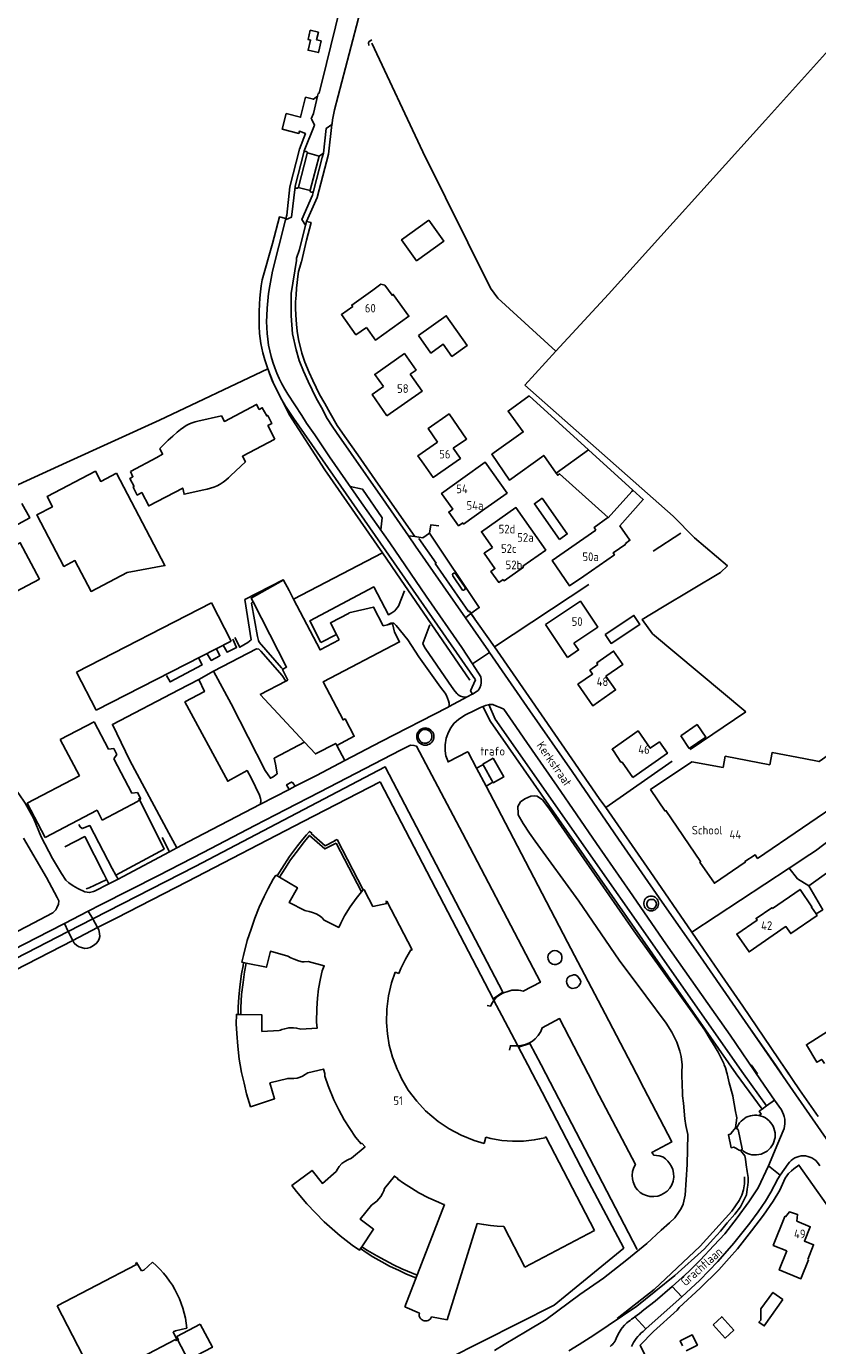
# Model space of a CAD drawing. Header units: metres. Extents: x 226218 to 240385, y 439369 to 449677.
# Tile 143 of 256: x 232300 to 232528, y 443921 to 444303. Entities that reach past the tile are written whole.
import ezdxf

# ---------------------------------------------------------------- set-up
doc = ezdxf.new("R2010")
doc.units = ezdxf.units.M
doc.header["$MEASUREMENT"] = 0
for name, color, linetype in [('BIJGEBOUW', 4, 'Continuous'), ('DAKRAND', 4, 'Continuous'), ('DAKRAND-BYG', 4, 'Continuous'), ('FUNKTIEAAND', 253, 'Continuous'), ('HEG', 253, 'Continuous'), ('HEK', 253, 'Continuous'), ('HOOFDGEBOUW', 4, 'Continuous'), ('HOUTWAL', 253, 'Continuous'), ('HUISNUMMER', 253, 'Continuous'), ('INSTEEKSLOOT', 153, 'Continuous'), ('KANTVERH', 253, 'Continuous'), ('KUNSTWERK', 253, 'Continuous'), ('MIDSLTGREPPEL', 253, 'Continuous'), ('MUUR', 253, 'Continuous'), ('RASTER', 253, 'Continuous'), ('STRAATNAAM', 253, 'Continuous'), ('TUSSENMUUR', 253, 'Continuous')]:
    doc.layers.add(name, color=color, linetype=linetype)
doc.styles.get("Standard").update_dxf_attribs({"font": 'iso.shx'})

msp = doc.modelspace()

# ---------------------------------------------------------------- linework, layer by layer
at = {"layer": 'BIJGEBOUW'}
msp.add_lwpolyline([(232325.61, 444173.78), (232339.68, 444147.02), (232328.71, 444145.03), (232318.32, 444139.56), (232313.64, 444148.47), (232310.42, 444146.78), (232302.58, 444161.67), (232307.11, 444164.06), (232305.58, 444166.97), (232319.54, 444174.32), (232321.08, 444171.39), (232325.61, 444173.78)], dxfattribs=at)
at = {"layer": 'DAKRAND'}
for p, q in [((232475.04, 444168.85), (232462.2, 444180.51)), ((232389.29, 444127.11), (232390.11, 444125.54)), ((232525.63, 443946.39), (232525.88, 443946.28))]:
    msp.add_line(p, q, dxfattribs=at)
for points in [[(232399.81, 444226.71), (232402.14, 444228.37), (232403.25, 444228.16), (232405.36, 444225.21), (232405.72, 444225.46), (232410.25, 444219.11), (232400.59, 444212.21), (232397.94, 444215.91)], [(232410.61, 444202.36), (232412.31, 444203.56), (232408.93, 444208.33), (232400.38, 444202.29), (232402.86, 444198.78)], [(232462.2, 444180.51), (232445.04, 444196.1), (232438.93, 444191.73), (232443.33, 444185.66), (232434.24, 444179.21), (232439.33, 444171.75), (232449.28, 444178.88), (232452.88, 444173.8)], [(232418.52, 444182.74), (232415.81, 444186.67), (232421.89, 444190.9), (232426.94, 444183.63), (232423.1, 444180.96)], [(232432.19, 444163.41), (232438.65, 444168.01), (232432.32, 444176.9), (232425.86, 444172.29)], [(232452.88, 444173.8), (232453.33, 444173.16), (232453.85, 444173.54), (232467.87, 444160.93), (232467.82, 444160.9)], [(232472.97, 444153.26), (232472.87, 444153.4), (232474.19, 444154.37), (232471.29, 444158.55), (232478.05, 444166.12), (232475.04, 444168.85)], [(232443.22, 444146.86), (232449.85, 444151.51), (232441.23, 444163.81), (232431.24, 444156.81), (232434.42, 444152.27)], [(232467.82, 444160.9), (232463.8, 444158.04), (232464.35, 444157.24)], [(232460.88, 444143.98), (232469.71, 444150.16), (232469.32, 444150.69), (232472.97, 444153.26)], [(232365.21, 444136.51), (232364.65, 444137.61), (232373.91, 444142.81)], [(232373.91, 444142.81), (232373.99, 444142.85), (232375.57, 444139.84)], [(232373.81, 444117.04), (232374.86, 444117.66), (232365.21, 444136.51)], [(232392.94, 444133.23), (232387.56, 444130.43), (232389.29, 444127.11)], [(232464.94, 444118.4), (232464.59, 444118.9), (232469.47, 444122.3), (232472.16, 444118.44), (232467.27, 444115.04)], [(232375.26, 444113.9), (232373.64, 444116.94), (232373.81, 444117.04)], [(232514.67, 444089.45), (232515.33, 444092.95), (232524.46, 444091.21)], [(232528.08, 444046.28), (232526.7, 444048.29), (232526.83, 444048.38), (232523.41, 444053.36), (232515.43, 444047.87)], [(232519.12, 444042.51), (232519.31, 444042.64), (232520.7, 444040.61), (232528.36, 444045.88), (232528.08, 444046.28)], [(232519.23, 443958.73), (232520.39, 443960.15), (232522.68, 443959.39), (232522.48, 443957.41)], [(232525.88, 443946.28), (232523.65, 443940.8), (232517.37, 443943.36), (232519.61, 443948.84)], [(232490.46, 443919.93), (232493.73, 443921.58), (232492.23, 443924.56), (232488.7, 443922.79), (232489.39, 443921.42)]]:
    msp.add_lwpolyline(points, dxfattribs=at)
at = {"layer": 'DAKRAND-BYG'}
for points in [[(232416.01, 444246.92), (232408.11, 444241.24), (232412.47, 444235.19), (232420.36, 444240.87), (232416.01, 444246.92)], [(232413, 444213.57), (232421.06, 444219.27), (232427.13, 444210.69), (232422.67, 444207.53), (232420.2, 444211.03), (232416.6, 444208.49), (232413, 444213.57)], [(232453.81, 444154.53), (232446.56, 444164.9), (232448.77, 444166.52), (232456.08, 444156.17), (232453.81, 444154.53)], [(232303.39, 444143.07), (232297.83, 444153.65), (232266.62, 444137.22), (232269.93, 444131), (232272.03, 444132.13), (232274.3, 444127.75), (232303.39, 444143.07)], [(232467.04, 444127.13), (232475.36, 444132.61), (232477.07, 444130.03), (232468.74, 444124.54), (232467.04, 444127.13)], [(232488.88, 444097.78), (232493.63, 444101.03), (232496.13, 444097.38), (232491.37, 444094.13), (232488.88, 444097.78)], [(232434.66, 444091.29), (232431.64, 444089.63), (232434.66, 444084.22), (232437.67, 444085.9), (232434.66, 444091.29)], [(232518.47, 443934.76), (232515.57, 443936.83), (232512.09, 443932.08), (232512.03, 443928.78), (232511.52, 443928.22), (232513.04, 443927.15), (232518.47, 443934.76)], [(232498.23, 443927.43), (232500.78, 443929.82), (232504.22, 443925.87), (232501.78, 443923.63), (232498.23, 443927.43)], [(232349.9, 443927.66), (232343.07, 443924.1), (232343.57, 443923.15), (232343.37, 443923.05), (232346.35, 443917.33), (232353.38, 443920.99), (232349.9, 443927.66)]]:
    msp.add_lwpolyline(points, dxfattribs=at)
at = {"layer": 'HEG'}
for p, q in [((232467.2, 444077.03), (232486.46, 444090.42)), ((232525.91, 444054.37), (232531.74, 444058.58))]:
    msp.add_line(p, q, dxfattribs=at)
for points in [[(232369.45, 444203.95), (232371.02, 444199.93), (232375.62, 444190.69), (232385.95, 444174.72), (232402.59, 444150.74)], [(232402.59, 444150.74), (232407.86, 444143.14), (232427.86, 444113.91)], [(232332.12, 444079.73), (232339.44, 444065.02), (232325.46, 444057.52)], [(232525.91, 444054.37), (232522.71, 444056.43), (232520.28, 444059.51)], [(232316.84, 444053.55), (232317.73, 444053.82), (232322.66, 444056.13)], [(232525.91, 444054.37), (232529.97, 444047.49), (232528.08, 444046.28)]]:
    msp.add_lwpolyline(points, dxfattribs=at)
at = {"layer": 'HEK'}
for p, q in [((232376.9, 444137.28), (232402.59, 444150.74)), ((232483.62, 444135.02), (232500.39, 444145.06)), ((232491.66, 444093.8), (232507.7, 444104.74)), ((232520.28, 444059.51), (232526.26, 444063.45)), ((232492.12, 444040.99), (232520.28, 444059.51)), ((232311.68, 444041.19), (232318.81, 444044.85)), ((232325.53, 444045.07), (232320.19, 444042.33)), ((232320.19, 444042.33), (232313.02, 444038.64)), ((232434.86, 444021.27), (232434.64, 444021.69)), ((232441.94, 444007.77), (232441.75, 444008.12)), ((232444.66, 444002.61), (232441.94, 444007.77)), ((232446.03, 444000), (232444.66, 444002.61)), ((232449.89, 444000), (232448.53, 444002.61)), ((232476.3, 443949.28), (232449.89, 444000))]:
    msp.add_line(p, q, dxfattribs=at)
for points in [[(232280.99, 444163.03), (232311.21, 444176.82), (232338.05, 444189.09), (232369.45, 444203.95)], [(232507.7, 444104.74), (232480.72, 444127.32), (232477.76, 444131.48), (232483.62, 444135.02)], [(232526.26, 444063.45), (232527.88, 444064.51), (232560.92, 444089.72)], [(232318.81, 444044.85), (232348.38, 444060.03), (232403.34, 444088.85), (232437.45, 444023.67), (232434.64, 444021.69)], [(232325.53, 444045.07), (232346.21, 444055.65), (232379.7, 444072.99), (232401.96, 444084.47)], [(232434.64, 444021.69), (232420.4, 444049.07), (232401.96, 444084.47)], [(232266.71, 444002.61), (232265.98, 444017.67), (232311.68, 444041.19)], [(232313.02, 444038.64), (232269.44, 444016.25), (232269.99, 444002.61), (232270.09, 444000)], [(232441.75, 444008.12), (232437.14, 444016.87), (232434.86, 444021.27)], [(232448.53, 444002.61), (232445.27, 444008.85), (232441.94, 444007.77)], [(232405.24, 443914.09), (232421.32, 443917.52), (232452.26, 443933.13), (232472.42, 443949.65), (232461.47, 443970.34), (232448.81, 443994.73), (232446.03, 444000)]]:
    msp.add_lwpolyline(points, dxfattribs=at)
at = {"layer": 'HOOFDGEBOUW'}
for p, q in [((232314.13, 444116.24), (232353.15, 444136.23)), ((232353.15, 444136.23), (232358.8, 444125.2)), ((232454.78, 444122.49), (232449.8, 444129.97)), ((232358.8, 444125.2), (232319.78, 444105.21)), ((232456.13, 444120.47), (232454.78, 444122.49)), ((232319.78, 444105.21), (232314.13, 444116.24)), ((232309.39, 444096.73), (232319.16, 444101.86)), ((232319.16, 444101.86), (232323.33, 444093.9)), ((232314.92, 444086.2), (232309.39, 444096.73)), ((232323.33, 444093.9), (232324.88, 444094.09)), ((232324.88, 444094.09), (232325.77, 444092.38)), ((232325.77, 444092.38), (232324.86, 444091.1)), ((232324.86, 444091.1), (232330.07, 444081.18)), ((232299.85, 444078.3), (232314.92, 444086.2)), ((232305.03, 444068.43), (232299.85, 444078.3)), ((232331.74, 444078.79), (232321.55, 444073.45)), ((232330.07, 444081.18), (232331.75, 444081.38)), ((232332.68, 444079.61), (232331.74, 444078.79)), ((232331.75, 444081.38), (232332.68, 444079.61)), ((232320.05, 444076.31), (232305.03, 444068.43)), ((232321.55, 444073.45), (232320.05, 444076.31)), ((232403.87, 444049.29), (232399.81, 444048.47)), ((232403.86, 444050), (232403.58, 444049.85)), ((232403.58, 444049.85), (232403.87, 444049.29)), ((232411.19, 444035.91), (232403.86, 444050)), ((232410.85, 444035.88), (232410.9, 444035.78)), ((232410.9, 444035.78), (232411.19, 444035.91)), ((232406.27, 444029.46), (232407.38, 444029.04)), ((232432.46, 443981.69), (232432.03, 443979.89)), ((232449.85, 443981.79), (232449.56, 443981.66)), ((232449.56, 443981.66), (232449.61, 443981.57)), ((232463.93, 443954.78), (232449.85, 443981.79)), ((232409.04, 443932.71), (232420.53, 443962.23)), ((232429.99, 443956.77), (232421.32, 443928.89)), ((232443.83, 443944.18), (232437.71, 443955.85)), ((232463.93, 443954.78), (232443.83, 443944.18)), ((232308.45, 443932.95), (232331.43, 443944.92)), ((232331.2, 443945.37), (232331.48, 443945.52)), ((232331.43, 443944.92), (232331.2, 443945.37)), ((232331.48, 443945.52), (232332.92, 443943.05)), ((232333.6, 443943.24), (232336.09, 443945.54)), ((232332.92, 443943.05), (232333.6, 443943.24)), ((232319.77, 443911.25), (232308.45, 443932.95)), ((232413.29, 443930.84), (232409.04, 443932.71)), ((232421.32, 443928.89), (232416.78, 443929.76)), ((232342.74, 443925.77), (232342.01, 443925.4)), ((232342.01, 443925.4), (232343.25, 443923.01)), ((232346.01, 443926.49), (232342.74, 443925.77)), ((232342.77, 443923.24), (232319.77, 443911.25)), ((232342.97, 443922.86), (232342.77, 443923.24)), ((232343.25, 443923.01), (232342.97, 443922.86))]:
    msp.add_line(p, q, dxfattribs=at)
for points in [[(232393.98, 444221.94), (232393.69, 444222.34), (232399.81, 444226.71)], [(232397.94, 444215.91), (232394.93, 444213.76), (232390.74, 444219.62), (232393.98, 444221.94)], [(232410.61, 444202.36), (232414.05, 444197.45), (232403.9, 444190.34)], [(232403.9, 444190.34), (232399.59, 444196.49), (232402.86, 444198.78)], [(232349.22, 444188.79), (232356.03, 444190.32), (232356.88, 444188.72), (232366.18, 444193.66), (232366.93, 444192.18), (232367.84, 444192.68), (232369.11, 444190.3), (232369.41, 444190.45), (232370.63, 444188.13), (232369.44, 444187.51), (232371.48, 444183.62)], [(232347.57, 444188.31), (232346.78, 444187.99), (232346.01, 444187.61)], [(232349.22, 444188.79), (232348.39, 444188.58), (232347.57, 444188.31)], [(232343.24, 444185.6), (232341.91, 444184.47), (232340.62, 444183.3)], [(232345.1, 444187.05), (232344.16, 444186.34), (232343.24, 444185.6)], [(232346.01, 444187.61), (232345.54, 444187.34), (232345.1, 444187.05)], [(232329.67, 444174.27), (232337.3, 444178.33), (232339, 444179.23), (232338.15, 444180.84)], [(232340.62, 444183.3), (232339.36, 444182.09), (232338.15, 444180.84)], [(232371.48, 444183.62), (232362.1, 444178.67), (232362.97, 444177.07), (232358.74, 444173.09)], [(232414.54, 444176.4), (232412.87, 444178.79), (232418.52, 444182.74)], [(232423.1, 444180.96), (232425.15, 444178.03), (232417.26, 444172.51), (232414.54, 444176.4)], [(232335.05, 444164.3), (232334.99, 444164.27), (232332.94, 444168.12), (232331.67, 444167.44), (232330.45, 444169.74), (232330.76, 444169.9), (232329.52, 444172.24), (232330.42, 444172.72), (232329.67, 444174.27)], [(232350.9, 444168.94), (232351.89, 444169.11), (232352.86, 444169.37), (232353.81, 444169.7), (232354.73, 444170.1), (232355.62, 444170.57), (232356.47, 444171.11), (232357.28, 444171.71), (232358.03, 444172.37), (232358.74, 444173.09)], [(232350.9, 444168.94), (232345.23, 444167.66), (232344.83, 444169.43), (232335.05, 444164.3)], [(232432.19, 444163.41), (232426.05, 444159.03), (232425.81, 444159.37), (232424.63, 444158.53), (232421.79, 444162.52), (232422.96, 444163.35), (232419.72, 444167.91), (232425.86, 444172.29)], [(232460.88, 444143.98), (232456.75, 444141.13), (232451.68, 444148.48), (232464.35, 444157.24)], [(232437.52, 444143.04), (232436.24, 444142.15), (232433.99, 444145.35), (232435.14, 444146.15), (232432.02, 444150.58), (232434.42, 444152.27)], [(232443.22, 444146.86), (232443.4, 444146.61), (232437.79, 444142.66), (232437.52, 444143.04)], [(232375.57, 444139.84), (232376.9, 444137.28), (232384.53, 444122.64), (232390.11, 444125.54)], [(232392.94, 444133.23), (232392.87, 444133.36), (232400.02, 444135.02), (232402.82, 444129.63), (232404.03, 444129.91), (232405.52, 444130.26), (232406.1, 444127.78), (232407.57, 444124.95), (232385.47, 444113.43), (232391.22, 444102.4), (232391.8, 444102.7), (232394.43, 444097.67), (232389.38, 444095.03), (232389.08, 444095.61), (232383.19, 444092.54), (232380.01, 444095.96), (232367.24, 444109.73), (232374.6, 444113.56), (232375.26, 444113.9)], [(232449.8, 444129.97), (232459.88, 444136.69), (232464.86, 444129.22), (232458, 444124.64)], [(232458, 444124.64), (232459.35, 444122.62), (232456.13, 444120.47)], [(232467.27, 444115.04), (232470.04, 444111.08), (232463.45, 444106.5), (232459.13, 444112.7), (232463.39, 444115.67), (232462.61, 444116.78), (232464.94, 444118.4)], [(232475.07, 444085.72), (232471.92, 444090.18), (232471.6, 444090.22), (232469.41, 444093.45), (232469.01, 444093.92), (232476.55, 444099.23), (232480.09, 444094.21), (232482.72, 444096.05), (232485.05, 444092.75), (232475.07, 444085.72)], [(232501.15, 444088.6), (232492.1, 444090.32), (232480.18, 444082.25), (232484.41, 444076.04), (232484.59, 444076.16), (232494.63, 444061.42), (232494.45, 444061.3), (232498.63, 444055.16), (232507.58, 444061.25), (232507.47, 444061.42), (232510.42, 444063.42), (232511.14, 444062.36), (232537.1, 444080.01), (232536.51, 444080.88), (232538.39, 444082.16)], [(232514.67, 444089.45), (232501.78, 444091.89), (232501.15, 444088.6)], [(232532.75, 444090.46), (232531.57, 444092.18), (232528.9, 444090.37), (232524.46, 444091.21)], [(232361.92, 444000), (232361.82, 444000.4), (232361.46, 444002.61), (232361.19, 444004.32), (232360.71, 444008.05), (232360.44, 444011.73), (232360.31, 444014.52), (232360.34, 444017.21), (232361.64, 444017.2), (232367.67, 444017.13), (232367.72, 444012.29), (232372.73, 444012.58), (232373.12, 444012.69), (232373.47, 444012.82), (232374.32, 444013.1), (232375.49, 444013.35), (232376.83, 444013.39), (232377.75, 444013.3), (232378.99, 444012.99), (232383.71, 444013.29), (232383.65, 444014.12), (232383.48, 444015), (232383.57, 444018.96), (232383.8, 444021.94), (232384.14, 444024.66), (232384.68, 444027.61), (232385.15, 444029.79), (232385.74, 444031.26), (232381.13, 444032.57), (232379.98, 444032.45), (232379.35, 444032.48), (232378.32, 444032.7), (232377.01, 444033.18), (232376.1, 444033.6), (232375.25, 444034.11), (232370.2, 444035.5), (232369.05, 444030.86), (232363.16, 444032.08), (232362.43, 444032.23), (232361.95, 444032.33), (232362.41, 444034.27), (232363.49, 444038.58), (232364.58, 444041.91), (232365.68, 444045.04), (232366.95, 444048.24), (232368.4, 444051.34), (232369.54, 444053.64), (232371.01, 444056.36), (232371.74, 444057.48)], [(232371.74, 444057.48), (232372.12, 444057.27), (232372.77, 444056.89), (232378, 444053.88), (232375.58, 444049.6), (232380.17, 444047.27), (232380.48, 444047.18), (232381.41, 444047.04), (232382.36, 444046.75), (232383.42, 444046.34), (232384.3, 444045.86), (232385.03, 444045.3), (232385.69, 444044.53), (232389.97, 444042.41), (232390.59, 444043.66), (232391.66, 444045.71), (232393.25, 444048.32), (232395.03, 444050.78), (232396.51, 444052.65), (232397.01, 444053.28), (232397.07, 444053.36), (232397.54, 444053.08), (232397.48, 444052.84), (232399.81, 444048.47)], [(232519.12, 444042.51), (232508.65, 444035.32), (232505.11, 444040.46), (232511.02, 444044.52), (232510.71, 444044.97), (232515.27, 444048.1), (232515.43, 444047.87)], [(232410.85, 444035.88), (232410.04, 444034.57), (232409.28, 444033.24), (232408.59, 444031.87), (232407.95, 444030.47), (232407.38, 444029.04)], [(232406.27, 444029.46), (232405.22, 444026.41), (232404.32, 444022.65)], [(232404.32, 444022.65), (232403.89, 444018.72), (232403.76, 444014.85), (232404.01, 444011.66), (232404.58, 444008.29), (232405.49, 444004.88), (232406.38, 444002.61), (232406.85, 444001.39), (232407.49, 444000)], [(232530.47, 444003.01), (232529.7, 444004.22), (232528.3, 444003.39), (232525.26, 444008.45), (232536.11, 444015.26)], [(232385.92, 444000), (232385.91, 444000.11), (232385.57, 444001.42), (232381.05, 444000.32), (232380.52, 444000)], [(232380.52, 444000), (232380.27, 443999.84), (232379.5, 443999.41), (232378.76, 443999.09), (232377.95, 443998.81), (232376.98, 443998.68), (232376.17, 443998.65), (232375.21, 443998.7), (232370.02, 443997.4), (232371.38, 443992.82), (232364.44, 443990.53), (232363.28, 443994.3), (232362.55, 443997.32), (232361.92, 444000)], [(232392.56, 443975.22), (232393.6, 443975.69), (232397.58, 443978.96), (232396.63, 443979.95), (232396.42, 443979.81), (232394.83, 443981.73), (232391.51, 443986.74), (232389.93, 443989.67), (232388.57, 443992.5), (232386.92, 443996.53), (232385.92, 443999.35), (232385.92, 444000)], [(232407.49, 444000), (232408.08, 443998.72), (232410.07, 443995.34), (232412.56, 443992.1), (232415.09, 443989.31), (232418.7, 443986.29), (232421.85, 443984.15), (232425.36, 443982.32), (232429.14, 443980.77), (232432.03, 443979.89)], [(232432.46, 443981.69), (232433.99, 443981.32), (232435.54, 443981.02), (232437.1, 443980.79), (232438.67, 443980.64), (232440.24, 443980.56), (232441.81, 443980.54), (232443.39, 443980.61), (232444.96, 443980.74), (232446.52, 443980.94), (232448.07, 443981.22), (232449.61, 443981.57)], [(232420.53, 443962.23), (232420.11, 443962.38), (232418.85, 443962.92), (232415.92, 443964.2), (232413.15, 443965.68), (232410.97, 443966.94), (232408.72, 443968.4), (232407.02, 443969.56), (232407.1, 443969.64), (232406.08, 443970.47), (232403.16, 443966.91), (232402.95, 443966.18), (232402.64, 443965.4), (232402.13, 443964.61), (232401.55, 443963.85), (232400.98, 443963.22), (232400.22, 443962.6), (232399.45, 443962.09), (232396.16, 443957.97), (232400.04, 443955.1), (232396.6, 443950.04), (232396.23, 443949.5), (232395.93, 443949.05), (232393.81, 443950.53), (232390.33, 443953.22), (232385.72, 443957.29), (232380.68, 443962.45), (232377.72, 443965.99), (232376.42, 443967.72), (232382.24, 443972.13), (232385.25, 443968.38), (232389.2, 443971.84), (232389.56, 443972.52), (232390.06, 443973.26), (232390.87, 443974.07), (232391.72, 443974.74), (232392.56, 443975.22)], [(232429.99, 443956.77), (232431.9, 443956.44), (232433.83, 443956.18), (232435.77, 443955.98), (232437.71, 443955.85)], [(232519.61, 443948.84), (232515.64, 443950.45), (232519.04, 443958.81), (232519.23, 443958.73)], [(232522.48, 443957.41), (232526.37, 443955.82), (232524.69, 443951.69), (232527.34, 443950.61), (232525.63, 443946.39)], [(232346.01, 443926.49), (232345.83, 443927.95), (232345.58, 443929.4), (232345.26, 443930.83), (232344.86, 443932.24), (232344.39, 443933.63), (232343.85, 443934.99), (232343.24, 443936.33), (232342.56, 443937.63), (232341.82, 443938.9), (232341.01, 443940.12), (232340.14, 443941.3), (232339.21, 443942.44), (232338.23, 443943.53), (232337.18, 443944.56), (232336.09, 443945.54)], [(232413.29, 443930.84), (232413.24, 443930.47), (232413.26, 443930.1), (232413.36, 443929.75), (232413.53, 443929.42), (232413.75, 443929.13), (232414.04, 443928.89), (232414.36, 443928.72), (232414.71, 443928.61), (232415.08, 443928.57), (232415.44, 443928.61), (232415.79, 443928.72), (232416.11, 443928.9), (232416.39, 443929.14), (232416.62, 443929.43), (232416.78, 443929.76)]]:
    msp.add_lwpolyline(points, dxfattribs=at)
at = {"layer": 'HOUTWAL'}
msp.add_lwpolyline([(232470.46, 443929.32), (232481.16, 443937.68), (232494.53, 443950.2), (232503.64, 443960.29), (232505.8, 443963.45), (232506.56, 443965), (232507.02, 443966.47), (232507.32, 443968.2), (232507.36, 443970.26)], dxfattribs=at)
at = {"layer": 'INSTEEKSLOOT'}
for p, q in [((232504.76, 443984.44), (232505.09, 443987.3)), ((232507.43, 443976.38), (232506.28, 443977.77))]:
    msp.add_line(p, q, dxfattribs=at)
for points in [[(232501.5, 444002.61), (232501.33, 444003.05), (232500.7, 444004.43), (232499.68, 444006.3), (232498.85, 444007.72), (232497.16, 444010.6), (232495.87, 444012.64), (232492.38, 444017.59), (232475.37, 444041.38), (232460.82, 444062.22), (232450.7, 444076.88), (232448.87, 444079.28), (232447.36, 444080.31), (232446.49, 444080.4), (232445.48, 444080.32), (232443.82, 444079.62), (232442.52, 444078.67), (232441.74, 444077.33)], [(232441.74, 444077.33), (232441.86, 444075.31), (232441.88, 444074.97), (232443.29, 444072.4), (232445.11, 444069.63), (232446.8, 444067.38), (232459.43, 444050.02), (232471.07, 444032.96), (232478.77, 444022.59), (232484.71, 444014.7), (232486.33, 444012.07), (232487.78, 444009.16), (232488.14, 444008.04), (232488.64, 444006.63), (232488.98, 444005.03), (232489.29, 444002.61)], [(232489.29, 444002.61), (232489.3, 444002.49), (232489.19, 444000.61), (232489.21, 444000)], [(232502.3, 444000), (232502.22, 444000.36), (232501.83, 444001.75), (232501.5, 444002.61)], [(232489.21, 444000), (232489.31, 443996.54), (232489.37, 443994.84), (232489.44, 443993.66), (232489.68, 443991.6), (232490.03, 443987.03), (232490.37, 443985.12), (232490.92, 443982.46), (232490.71, 443973.79), (232490.13, 443964.98), (232489.58, 443962.31), (232489.03, 443961.12), (232488.26, 443959.9), (232487.19, 443958.4), (232485.64, 443956.93), (232483.27, 443954.8), (232479.05, 443950.99), (232473.3, 443946.21), (232466.5, 443941), (232459.67, 443936.22), (232449.95, 443929.04), (232443.96, 443925.47), (232441.39, 443923.91), (232437.78, 443921.74), (232435, 443920.06)], [(232505.09, 443987.3), (232504.67, 443989.65), (232504.43, 443990.9), (232504.23, 443991.81), (232504.01, 443993.65), (232502.87, 443997.48), (232502.3, 444000)], [(232456.55, 443919.93), (232459.55, 443921.81), (232463.76, 443924.45), (232476.16, 443932.87), (232487.18, 443941.7), (232495.74, 443949.43), (232498.27, 443952.26), (232500.39, 443954.56), (232502.37, 443956.93), (232504.55, 443959.46), (232506.2, 443961.59), (232506.73, 443962.72), (232507.2, 443963.66), (232507.89, 443965.1), (232508.15, 443966.74), (232508.29, 443967.87), (232508.42, 443968.77), (232508.41, 443970.08), (232508.14, 443971.8), (232507.8, 443973.72), (232507.63, 443975.38), (232507.43, 443976.38)]]:
    msp.add_lwpolyline(points, dxfattribs=at)
at = {"layer": 'KANTVERH'}
for p, q in [((232388.03, 444274.91), (232387.98, 444274.57)), ((232379.86, 444266.49), (232377.35, 444256.75)), ((232380.86, 444266.16), (232378.3, 444256.49)), ((232380.88, 444266.36), (232380.86, 444266.16)), ((232380.88, 444266.36), (232384.31, 444265.46)), ((232384.31, 444265.46), (232381.7, 444255.61)), ((232384.31, 444265.46), (232385.54, 444266.31)), ((232377.33, 444256.59), (232377.35, 444256.75)), ((232378.3, 444256.49), (232378.23, 444256.33)), ((232381.68, 444255.46), (232378.23, 444256.33)), ((232381.68, 444255.46), (232381.7, 444255.61)), ((232374.66, 444247.4), (232374.53, 444247.06)), ((232380.35, 444245.47), (232380.64, 444246.55)), ((232379.31, 444190.47), (232375.21, 444196.62)), ((232376.87, 444189.68), (232400.49, 444155.71)), ((232400.49, 444155.71), (232429.48, 444114.03)), ((232410.14, 444155.62), (232411.98, 444155.43)), ((232480.93, 444151.23), (232488.96, 444156.37)), ((232435.03, 444123.5), (232462.32, 444141.56)), ((232365.21, 444136.51), (232364.7, 444136.2)), ((232426.61, 444131.88), (232428.15, 444133.13)), ((232428.15, 444133.13), (232435.03, 444123.5)), ((232405.01, 444130.34), (232404.03, 444129.91)), ((232389.29, 444127.11), (232384.8, 444124.8)), ((232435.03, 444123.5), (232449.51, 444102.62)), ((232428.63, 444118.66), (232433.55, 444121.92)), ((232374.6, 444113.56), (232373.62, 444115.22)), ((232371.23, 444091.34), (232380.01, 444095.96)), ((232389.38, 444095.03), (232391.72, 444090.69)), ((232371.62, 444089.59), (232371.23, 444091.34)), ((232367.33, 444078.05), (232375.61, 444082.32)), ((232375.61, 444082.32), (232377.34, 444083.21)), ((232324.44, 444059.38), (232325.46, 444057.52)), ((232319.33, 444052.86), (232323.48, 444055.01)), ((232323.48, 444055.01), (232322.02, 444057.84)), ((232323.48, 444055.01), (232326.09, 444056.36)), ((232321.23, 444049.05), (232317.42, 444047.08)), ((232317.42, 444047.08), (232318.81, 444044.85)), ((232318.81, 444044.85), (232320.19, 444042.33)), ((232313.02, 444038.64), (232311.68, 444041.19)), ((232506.85, 444019.65), (232500.82, 444028.37)), ((232516.28, 444002.61), (232507.55, 444015.2)), ((232460.78, 444002.61), (232462.14, 444000)), ((232476.09, 444000), (232474.74, 444002.61)), ((232509.24, 444002.61), (232511.06, 444000)), ((232518.09, 444000), (232516.28, 444002.61)), ((232520.12, 444000), (232518.36, 444002.61)), ((232504.93, 444000.06), (232512.42, 443989.83)), ((232507.03, 444000.06), (232513.73, 443990.77)), ((232513.73, 443990.77), (232512.42, 443989.83)), ((232516.05, 443992.41), (232513.73, 443990.77)), ((232516.05, 443992.41), (232518, 443989.59)), ((232514.32, 443973.44), (232511.29, 443967.05)), ((232514.32, 443973.44), (232517.64, 443970.76)), ((232517.64, 443970.76), (232519.93, 443974.01)), ((232486.4, 443938.55), (232491.25, 443942.85)), ((232475.16, 443929.42), (232475.64, 443929.78)), ((232471.08, 443925.23), (232470.73, 443924.57)), ((232471.36, 443925.7), (232471.08, 443925.23)), ((232471.7, 443926.23), (232471.36, 443925.7)), ((232471.96, 443926.57), (232471.7, 443926.23)), ((232472.64, 443927.35), (232471.96, 443926.57)), ((232473.34, 443928.03), (232472.64, 443927.35)), ((232478.81, 443926.31), (232477.99, 443925.56)), ((232470.03, 443923.05), (232470.25, 443923.48)), ((232470.73, 443924.57), (232470.25, 443923.48))]:
    msp.add_line(p, q, dxfattribs=at)
for points in [[(232383.84, 444282.8), (232383.99, 444283.51), (232384.24, 444283.66), (232386.44, 444292.26), (232395.37, 444328.89)], [(232400.29, 444323.16), (232395.12, 444303.1), (232388.77, 444278.87)], [(232384.89, 444298.75), (232384.08, 444295.36), (232381.1, 444296.07), (232381.8, 444299), (232381.08, 444299.17), (232381.73, 444301.85), (232384.09, 444301.28), (232383.56, 444299.07), (232384.89, 444298.75)], [(232374.66, 444247.4), (232374.89, 444248.37), (232375.77, 444256.6), (232378.59, 444267.44), (232380.33, 444271.94), (232378.56, 444272.61), (232378.39, 444271.99), (232373.61, 444273.27), (232374.78, 444277.75), (232378.9, 444276.66), (232380.38, 444282.45), (232382.64, 444281.87), (232383.84, 444282.8)], [(232383.84, 444282.8), (232382.64, 444277.77), (232382.01, 444276.2), (232382.21, 444276.08), (232382.92, 444274.4), (232379.99, 444266.98), (232379.86, 444266.49)], [(232388.77, 444278.87), (232388.51, 444277.9), (232388.3, 444276.91), (232388.13, 444275.91), (232388.03, 444274.91)], [(232387.98, 444274.57), (232387.02, 444266.03), (232383.72, 444253.47), (232380.64, 444246.55)], [(232387.98, 444274.57), (232386.36, 444273.46), (232385.54, 444266.31)], [(232379.86, 444266.49), (232379.96, 444266.66), (232380.13, 444266.79), (232380.32, 444266.84), (232380.52, 444266.81), (232380.7, 444266.71), (232380.82, 444266.55), (232380.88, 444266.36)], [(232382.67, 444255.35), (232385.19, 444265.03), (232385.54, 444266.31)], [(232377.33, 444256.59), (232376.32, 444247.82), (232374.53, 444247.06)], [(232378.23, 444256.33), (232378.1, 444256.21), (232377.94, 444256.14), (232377.77, 444256.13), (232377.61, 444256.18), (232377.47, 444256.28), (232377.37, 444256.42), (232377.33, 444256.59)], [(232380.35, 444245.47), (232379.26, 444247.1), (232382.39, 444254.17), (232382.67, 444255.35)], [(232382.67, 444255.35), (232382.59, 444255.19), (232382.46, 444255.07), (232382.3, 444255), (232382.13, 444254.98), (232381.96, 444255.03), (232381.82, 444255.14), (232381.72, 444255.28), (232381.68, 444255.46)], [(232367.79, 444229.67), (232370.76, 444240.13), (232372.77, 444247.88), (232374.66, 444247.4)], [(232374.53, 444247.06), (232372.59, 444239.44), (232370.81, 444232.15)], [(232380.64, 444246.55), (232381.95, 444246.24), (232380.64, 444241.16), (232379.17, 444234.91)], [(232377.76, 444235.91), (232378.55, 444238.44), (232380.35, 444245.47)], [(232377.76, 444235.91), (232377.7, 444235.21), (232376.23, 444225.69), (232376.17, 444219.28), (232376.6, 444214.06), (232377.6, 444209.4), (232378.52, 444206.38), (232379.75, 444203.22), (232381.1, 444200.31), (232383.45, 444195.47), (232384.92, 444192.78), (232386.64, 444189.61), (232388, 444187.33), (232389.31, 444185.48), (232393.55, 444179.41), (232402.66, 444166.34), (232410.14, 444155.62)], [(232411.98, 444155.43), (232401.38, 444170.57), (232395.43, 444179.04), (232391.74, 444184.36), (232389.52, 444187.58), (232387.51, 444191.07), (232385.9, 444193.87), (232384.39, 444196.52), (232382.41, 444200.52), (232381.36, 444202.91), (232380.17, 444205.9), (232379.31, 444208.49), (232378.32, 444212.44), (232377.92, 444214.84), (232377.73, 444216.83), (232377.54, 444219.45), (232377.45, 444221.44), (232377.47, 444223.27), (232377.6, 444225.23), (232377.74, 444227.25), (232377.91, 444228.93), (232378.12, 444230.61), (232378.32, 444232.03), (232378.66, 444233.33), (232379.08, 444234.7), (232379.17, 444234.91)], [(232369.11, 444219.28), (232369.22, 444221.45), (232369.4, 444223.6), (232369.65, 444225.76), (232369.97, 444227.9), (232370.36, 444230.03), (232370.81, 444232.15)], [(232367.79, 444229.67), (232367.51, 444227.91), (232367.28, 444226.15), (232367.11, 444224.37), (232366.99, 444222.59)], [(232366.99, 444222.59), (232366.91, 444220.47), (232366.9, 444218.34), (232366.95, 444216.22), (232367.07, 444214.1)], [(232375.21, 444196.62), (232374.32, 444198.07), (232373.5, 444199.56), (232372.74, 444201.09), (232372.05, 444202.64), (232371.43, 444204.23), (232370.88, 444205.84), (232370.4, 444207.48), (232370, 444209.13), (232369.66, 444210.8), (232369.4, 444212.48), (232369.22, 444214.18), (232369.11, 444215.88), (232369.07, 444217.58), (232369.11, 444219.28)], [(232367.07, 444214.1), (232367.2, 444212.69), (232367.4, 444211.28), (232367.66, 444209.89), (232367.99, 444208.51)], [(232367.99, 444208.51), (232368.56, 444206.5), (232369.2, 444204.5), (232369.91, 444202.53), (232370.7, 444200.59), (232371.56, 444198.68)], [(232371.56, 444198.68), (232372.49, 444196.81), (232373.48, 444194.97), (232374.55, 444193.16), (232375.68, 444191.4), (232376.87, 444189.68)], [(232425.57, 444123.33), (232415.23, 444138.15), (232404.76, 444153.6), (232396.58, 444165.2), (232387.29, 444178.47), (232382.99, 444184.83), (232380.61, 444188.2), (232379.31, 444190.47)], [(232402.08, 444157.41), (232402.55, 444160.86), (232396.86, 444169.1), (232393.29, 444169.91)], [(232298.31, 444164.98), (232300.54, 444160.79), (232294.05, 444157.28), (232291.84, 444161.88), (232269.07, 444149.9), (232271.12, 444145.75), (232262.01, 444141), (232259.87, 444141.72), (232258.17, 444140.84)], [(232418.94, 444158.48), (232416.57, 444158.8), (232416.18, 444156.41), (232414.24, 444155.06), (232411.98, 444155.43)], [(232410.14, 444155.62), (232412.11, 444152.64), (232420.18, 444141.22), (232426.61, 444131.88), (232433.24, 444122.37)], [(232429.44, 444131.47), (232427.75, 444133.89), (232427.53, 444133.72), (232417.86, 444147.6), (232418.1, 444147.77), (232413.14, 444154.87)], [(232428.15, 444133.13), (232430.6, 444134.87), (232416.18, 444156.41)], [(232359.92, 444126.27), (232361.33, 444123.42), (232363.67, 444124.78), (232364.65, 444125.59), (232362.8, 444137.2), (232373.85, 444142.92), (232373.91, 444142.81)], [(232426, 444139.88), (232425.8, 444139.92), (232422.94, 444144.11), (232422.84, 444144.46), (232422.88, 444144.56), (232423.2, 444144.81), (232423.41, 444144.85), (232423.6, 444144.79), (232424.96, 444142.91), (232426.31, 444140.99), (232426.52, 444140.56), (232426.54, 444140.45), (232426.5, 444140.28), (232426.31, 444140.03), (232426, 444139.88)], [(232384.8, 444124.8), (232381.55, 444131.05), (232400.07, 444140.88), (232404.33, 444132.8), (232405.27, 444133.33), (232406.14, 444133.99), (232406.48, 444134.34), (232406.85, 444134.77), (232407.2, 444135.25), (232409.01, 444139.72)], [(232364.7, 444136.2), (232366.43, 444126.5), (232366.71, 444125.41), (232366.94, 444124.87), (232373.38, 444117.42), (232373.81, 444117.04)], [(232419.39, 444111.87), (232413.14, 444120.64), (232409.96, 444125.56), (232406.61, 444129.74), (232405.87, 444130.38), (232405.55, 444130.41), (232405.01, 444130.34)], [(232416.29, 444129.94), (232414.29, 444124.49), (232414.69, 444123.58), (232414.95, 444123.13), (232421.71, 444113.34)], [(232356.47, 444124.01), (232357.64, 444122.03), (232360.4, 444123.38), (232359.27, 444125.79)], [(232340.14, 444115.26), (232341.14, 444113.38), (232350.4, 444118.31), (232349.5, 444120.2)], [(232351.92, 444121.48), (232353.07, 444119.6), (232355.58, 444120.93), (232354.59, 444122.95)], [(232373.62, 444115.22), (232367.45, 444122.28), (232366.8, 444122.87), (232366.11, 444123), (232353.75, 444116.45)], [(232431.1, 444114.88), (232428.63, 444118.66), (232425.57, 444123.33)], [(232433.24, 444122.37), (232433.55, 444121.92), (232445.25, 444105.07)], [(232303.85, 444068.59), (232301.61, 444073.95), (232299.24, 444078.34), (232297.36, 444081.01), (232289.45, 444090.92), (232280.62, 444101.91), (232271.74, 444113.01), (232266.68, 444119.49)], [(232364.74, 444085.42), (232363.43, 444087.73), (232357.82, 444084.65), (232345.44, 444107.59), (232351.11, 444110.61), (232349.44, 444114.11), (232353.75, 444116.45)], [(232353.75, 444116.45), (232358.84, 444107.01), (232368.62, 444087.78)], [(232349.44, 444114.11), (232343.65, 444111.1), (232324.48, 444101.1), (232329.52, 444090.68), (232340.75, 444069.67)], [(232421.71, 444113.34), (232423.26, 444111.13), (232424.15, 444110.04), (232424.31, 444109.85), (232424.77, 444109.5), (232425.19, 444109.28), (232425.82, 444109.1), (232426.48, 444108.94), (232427.09, 444109.07), (232421.91, 444106.29)], [(232429.48, 444114.03), (232428.08, 444110.8), (232428.62, 444109.89)], [(232428.62, 444109.89), (232429.97, 444110.72), (232430.24, 444110.92), (232430.76, 444111.72), (232431.04, 444112.45), (232431.13, 444113.09), (232431.19, 444114.02), (232431.1, 444114.88)], [(232421.91, 444106.29), (232421.93, 444106.54), (232421.9, 444107.23), (232421.73, 444107.88), (232421.44, 444108.69), (232421.08, 444109.43), (232420.74, 444110.09), (232419.39, 444111.87)], [(232427.09, 444109.07), (232428.55, 444109.85), (232428.62, 444109.89)], [(232391.72, 444090.69), (232402.22, 444096.19), (232421.44, 444106.03), (232421.91, 444106.29)], [(232440.3, 444101.79), (232437.67, 444105.48), (232436.63, 444106.02), (232435.56, 444106.4), (232434.49, 444106.81), (232433.56, 444106.88), (232432.44, 444106.56), (232430.99, 444105.98), (232429.26, 444105.15), (232426.65, 444103.84), (232424.7, 444102.66), (232423.21, 444101.4), (232422.34, 444100.13), (232421.7, 444098.88)], [(232504.95, 444000), (232433.84, 444101.9), (232431.64, 444106.24)], [(232433.36, 444106.82), (232435.2, 444102.59), (232507.05, 444000)], [(232507.55, 444015.2), (232494.62, 444033.87), (232483.52, 444049.65), (232470.87, 444067.9), (232457.47, 444087.47), (232445.25, 444105.07)], [(232440.3, 444101.79), (232444.39, 444095.82), (232453.11, 444083.28), (232464.56, 444066.67), (232474.15, 444052.75), (232484.58, 444037.61), (232493.7, 444024.6), (232503.23, 444011.27)], [(232467.2, 444077.03), (232465.34, 444079.7), (232449.51, 444102.62)], [(232414.99, 444100.07), (232414.56, 444100.03), (232414.14, 444099.92), (232413.75, 444099.74), (232413.39, 444099.49), (232413.09, 444099.19), (232412.84, 444098.84), (232412.65, 444098.44), (232412.54, 444098.03), (232412.5, 444097.59), (232412.53, 444097.16), (232412.64, 444096.74), (232412.83, 444096.35), (232413.07, 444095.99), (232413.38, 444095.69), (232413.73, 444095.44), (232414.12, 444095.25), (232414.54, 444095.14), (232414.97, 444095.1)], [(232414.99, 444099.65), (232414.59, 444099.62), (232414.21, 444099.51), (232413.85, 444099.34), (232413.54, 444099.09), (232413.28, 444098.78), (232413.09, 444098.43), (232412.97, 444098.05), (232412.93, 444097.66), (232412.96, 444097.26), (232413.08, 444096.88), (232413.27, 444096.53), (232413.53, 444096.22), (232413.84, 444095.97), (232414.19, 444095.79), (232414.58, 444095.68), (232414.98, 444095.65)], [(232414.97, 444095.1), (232415.41, 444095.14), (232415.83, 444095.25), (232416.22, 444095.43), (232416.57, 444095.67), (232416.88, 444095.98), (232417.13, 444096.33), (232417.32, 444096.73), (232417.43, 444097.14), (232417.47, 444097.58), (232417.43, 444098.01), (232417.32, 444098.43), (232417.14, 444098.82), (232416.89, 444099.17), (232416.59, 444099.48), (232416.23, 444099.73), (232415.84, 444099.92), (232415.42, 444100.03), (232414.99, 444100.07)], [(232414.98, 444095.65), (232415.36, 444095.7), (232415.72, 444095.82), (232416.06, 444096.01), (232416.35, 444096.25), (232416.59, 444096.55), (232416.77, 444096.89), (232416.88, 444097.26), (232416.92, 444097.64), (232416.89, 444098.02), (232416.78, 444098.39), (232416.6, 444098.73), (232416.36, 444099.03), (232416.07, 444099.28), (232415.74, 444099.47), (232415.37, 444099.59), (232414.99, 444099.65)], [(232429.83, 444088.43), (232427.37, 444093.1), (232427.23, 444093.16), (232421.6, 444090.23), (232421.47, 444090.61), (232420.94, 444091.97), (232420.7, 444093.42), (232420.71, 444095.2), (232421.05, 444097.16), (232421.7, 444098.88)], [(232384.34, 444081.52), (232407.98, 444093.78), (232408.96, 444094.25), (232409.39, 444094.46), (232409.75, 444094.65), (232410.73, 444095.05), (232411.72, 444095.03), (232412.45, 444094.78), (232425.79, 444069.69), (232438.66, 444044.99), (232448.31, 444026.51), (232443.32, 444023.96), (232442.57, 444024.16), (232441.96, 444024.26), (232440.8, 444024.25), (232440, 444024.2), (232438.83, 444023.88), (232437.62, 444023.45), (232436.57, 444022.89), (232435.85, 444022.4), (232435.27, 444021.84), (232434.86, 444021.27)], [(232371.62, 444089.59), (232372.13, 444086.81), (232371.37, 444086.2), (232370.96, 444085.98), (232370.19, 444085.52), (232368.62, 444087.78)], [(232377.34, 444083.21), (232383.47, 444086.37), (232391.72, 444090.69)], [(232432.57, 444083.26), (232429.83, 444088.43), (232431.61, 444089.45)], [(232364.74, 444085.42), (232366.99, 444080.64), (232367.32, 444079.63), (232367.37, 444079.29), (232367.37, 444078.77), (232367.36, 444078.3), (232367.33, 444078.05)], [(232384.34, 444081.52), (232374.69, 444076.45), (232365.71, 444071.87), (232350.69, 444064.02), (232337.83, 444057.37), (232321.23, 444049.05)], [(232375.61, 444082.32), (232374.86, 444083.6), (232376.29, 444084.4), (232376.7, 444084.24), (232377.34, 444083.21)], [(232474.74, 444002.61), (232467.04, 444017.43), (232456.09, 444038.16), (232443.98, 444061.41), (232434.74, 444079.15), (232432.57, 444083.26), (232434.53, 444084.43)], [(232343.09, 444065.39), (232346.37, 444067.14), (232367.33, 444078.05)], [(232492.12, 444040.99), (232480.04, 444058.6), (232467.2, 444077.03)], [(232324.44, 444059.38), (232317.92, 444071.82), (232315.7, 444070.95), (232315.18, 444071.45), (232314.78, 444072.15)], [(232298.73, 444068.16), (232305.44, 444056.78), (232308.52, 444051.07), (232308.94, 444050.11), (232308.83, 444049.15), (232308.39, 444048.1), (232308.13, 444047.45), (232307.27, 444046.64), (232299.73, 444042.62), (232278.84, 444032), (232264.09, 444024.19), (232263.65, 444023.98)], [(232319.33, 444052.86), (232318.98, 444052.76), (232317.83, 444052.44), (232316.52, 444052.72), (232314.49, 444053.62), (232313.13, 444054.39), (232311.91, 444055.25), (232310.97, 444056.03), (232309.75, 444057.98), (232307.17, 444062.35), (232303.85, 444068.59)], [(232310.69, 444065.73), (232316.45, 444068.66), (232322.02, 444057.84)], [(232325.46, 444057.52), (232326.09, 444056.36), (232327.59, 444057.13), (232340.99, 444064.27), (232338.82, 444068.42)], [(232340.75, 444069.67), (232343.09, 444065.39), (232340.99, 444064.27)], [(232480.35, 444051.45), (232479.95, 444051.41), (232479.58, 444051.31), (232479.22, 444051.14), (232478.91, 444050.9), (232478.64, 444050.61), (232478.43, 444050.28), (232478.29, 444049.91), (232478.22, 444049.52), (232478.21, 444049.13), (232478.29, 444048.74), (232478.43, 444048.38), (232478.63, 444048.04), (232478.9, 444047.75), (232479.21, 444047.51), (232479.56, 444047.33), (232479.94, 444047.22), (232480.33, 444047.19)], [(232480.33, 444047.19), (232480.72, 444047.22), (232481.1, 444047.33), (232481.45, 444047.5), (232481.77, 444047.74), (232482.04, 444048.03), (232482.24, 444048.36), (232482.39, 444048.73), (232482.46, 444049.11), (232482.46, 444049.51), (232482.39, 444049.89), (232482.25, 444050.26), (232482.05, 444050.6), (232481.78, 444050.89), (232481.47, 444051.13), (232481.12, 444051.3), (232480.74, 444051.41), (232480.35, 444051.45)], [(232480.34, 444050.51), (232480.04, 444050.45), (232479.76, 444050.32), (232479.51, 444050.13), (232479.31, 444049.88), (232479.17, 444049.6), (232479.1, 444049.3), (232479.1, 444048.99), (232479.17, 444048.68), (232479.31, 444048.4), (232479.5, 444048.16), (232479.75, 444047.96), (232480.03, 444047.83), (232480.33, 444047.76)], [(232480.33, 444047.76), (232480.66, 444047.77), (232480.98, 444047.85), (232481.27, 444048), (232481.52, 444048.22), (232481.7, 444048.5), (232481.82, 444048.8), (232481.86, 444049.13), (232481.82, 444049.46), (232481.71, 444049.77), (232481.52, 444050.04), (232481.28, 444050.26), (232480.99, 444050.42), (232480.67, 444050.51), (232480.34, 444050.51)], [(232310.59, 444043.53), (232306.31, 444041.31), (232292.23, 444034.03), (232276.42, 444025.52), (232267.2, 444020.81), (232259.24, 444017.19), (232257.91, 444016.63)], [(232311.68, 444041.19), (232310.59, 444043.53), (232317.42, 444047.08)], [(232320.19, 444042.33), (232320.51, 444041.67), (232320.74, 444040.59), (232320.81, 444039.8), (232320.65, 444039.1), (232320.33, 444038.43), (232319.81, 444037.73), (232318.99, 444037.13), (232318.08, 444036.62), (232317.31, 444036.37), (232316.48, 444036.32), (232315.5, 444036.55), (232314.81, 444036.78), (232314.2, 444037.16), (232313.44, 444037.88), (232313.02, 444038.64)], [(232500.82, 444028.37), (232495.46, 444036.13), (232492.12, 444040.99)], [(232452.3, 444031.64), (232452.85, 444031.65), (232453.36, 444031.81), (232453.71, 444032.01), (232454.08, 444032.33), (232454.41, 444032.81), (232454.51, 444033.36), (232454.49, 444033.97), (232454.39, 444034.43), (232454.06, 444034.9), (232453.46, 444035.41), (232453.06, 444035.63), (232452.46, 444035.72), (232451.9, 444035.63), (232451.2, 444035.22), (232450.99, 444034.98), (232450.75, 444034.76), (232450.58, 444034.33), (232450.49, 444033.8), (232450.58, 444033.25), (232450.73, 444032.74), (232450.93, 444032.38), (232451.33, 444032.02), (232451.8, 444031.78), (232452.3, 444031.64)], [(232457.47, 444024.75), (232458.02, 444024.79), (232458.53, 444024.91), (232458.98, 444025.15), (232459.32, 444025.43), (232459.62, 444025.75), (232459.86, 444026.24), (232459.95, 444026.65), (232459.81, 444027.24), (232459.36, 444027.91), (232459.14, 444028.18), (232458.75, 444028.48), (232458.33, 444028.64), (232457.9, 444028.68), (232457.39, 444028.53), (232456.75, 444028.3), (232456.59, 444028.2), (232456.33, 444027.96), (232456.08, 444027.59), (232455.91, 444027.2), (232455.85, 444026.78), (232455.93, 444026.31), (232456.11, 444025.74), (232456.42, 444025.34), (232456.76, 444025.05), (232457.04, 444024.87), (232457.47, 444024.75)], [(232434.86, 444021.27), (232434.42, 444020.69), (232433.82, 444019.57), (232432.85, 444019.84)], [(232506.85, 444019.65), (232523.28, 443995.41), (232528.63, 443987.69)], [(232441.75, 444008.12), (232442.64, 444008.24), (232443.99, 444008.57), (232445.09, 444008.97), (232446.03, 444009.5), (232446.8, 444010.17), (232447.64, 444011.15), (232448.4, 444012.32), (232448.85, 444013.35), (232453.83, 444016.02), (232460.78, 444002.61)], [(232544.07, 443958.27), (232534.25, 443976.58), (232521.36, 443995.21), (232507.55, 444015.2)], [(232503.23, 444011.27), (232512.01, 443998.27), (232516.05, 443992.41)], [(232439.37, 444006.88), (232439.64, 444008.19), (232441.75, 444008.12)], [(232462.14, 444000), (232465.34, 443993.81), (232475.79, 443973.86), (232475.32, 443972.96), (232474.95, 443971.8), (232474.84, 443970.68), (232474.96, 443969.67), (232475.16, 443968.79), (232475.48, 443967.83), (232475.8, 443967.21), (232476.36, 443966.48), (232477.14, 443965.76), (232477.94, 443965.27), (232478.94, 443964.87), (232479.95, 443964.6), (232481.15, 443964.57), (232482.27, 443964.71), (232483.02, 443964.93), (232484.1, 443965.52), (232484.98, 443966.13), (232485.73, 443966.97), (232486.33, 443967.95), (232486.72, 443969.02), (232486.86, 443970.14), (232486.83, 443971.36), (232486.6, 443972.38), (232486.25, 443973.26), (232485.78, 443974.04), (232485.18, 443974.82), (232484.49, 443975.5), (232483.67, 443976.03), (232482.69, 443976.33), (232481.9, 443976.43), (232481.08, 443976.54), (232480.52, 443977.27), (232486.31, 443980.37), (232478.2, 443995.93), (232476.09, 444000)], [(232511.53, 443987.99), (232510.9, 443988.07), (232510.28, 443988.08), (232509.65, 443988.03), (232509.04, 443987.91), (232508.44, 443987.72), (232507.86, 443987.47), (232507.32, 443987.15), (232506.81, 443986.78), (232506.35, 443986.36), (232505.93, 443985.89), (232505.57, 443985.37), (232505.27, 443984.82), (232505.03, 443984.24)], [(232512.42, 443989.83), (232511.6, 443989.25), (232512.18, 443988.43), (232511.53, 443987.99)], [(232516.21, 443982.34), (232516.17, 443983), (232516.06, 443983.65), (232515.87, 443984.29), (232515.61, 443984.9), (232515.28, 443985.47), (232514.89, 443986.01), (232514.43, 443986.49), (232513.93, 443986.92), (232513.38, 443987.29), (232512.79, 443987.59), (232512.17, 443987.83), (232511.53, 443987.99)], [(232518, 443989.59), (232518.35, 443988.98), (232518.63, 443988.33), (232518.84, 443987.66), (232518.98, 443986.97), (232519.04, 443986.28), (232519.04, 443985.57), (232518.95, 443984.88), (232518.79, 443984.19), (232518.57, 443983.53)], [(232506.53, 443978.14), (232507.05, 443977.71), (232507.6, 443977.34), (232508.2, 443977.05), (232508.83, 443976.82), (232509.48, 443976.67), (232510.14, 443976.59), (232510.81, 443976.6), (232511.47, 443976.68), (232512.12, 443976.83), (232512.75, 443977.06), (232513.34, 443977.36), (232513.9, 443977.73), (232514.41, 443978.16), (232514.87, 443978.65), (232515.27, 443979.18), (232515.6, 443979.76), (232515.86, 443980.37), (232516.05, 443981.01), (232516.17, 443981.67), (232516.21, 443982.34)], [(232518.57, 443983.53), (232517.02, 443979.86), (232514.32, 443973.44)], [(232519.93, 443974.01), (232520.34, 443974.52), (232520.8, 443974.98), (232521.31, 443975.38), (232521.86, 443975.71), (232522.46, 443975.98), (232523.08, 443976.17), (232523.71, 443976.29), (232524.36, 443976.33), (232525.01, 443976.29), (232525.65, 443976.17), (232526.27, 443975.98), (232526.86, 443975.72), (232527.42, 443975.38), (232527.93, 443974.98), (232528.39, 443974.53), (232528.79, 443974.02), (232529.13, 443973.47)], [(232561.98, 443917.86), (232530.93, 443962.44), (232523.07, 443973.66), (232521.64, 443972.56), (232520.89, 443971.95), (232520.05, 443971.2), (232519.13, 443969.88), (232517.52, 443966.38)], [(232511.29, 443967.05), (232508.55, 443963.03), (232505.26, 443958.37), (232501.63, 443953.77), (232498.43, 443950.38), (232494.52, 443946.13), (232491.25, 443942.85)], [(232494.44, 443940.33), (232499.64, 443945.73), (232504.25, 443951.04), (232508.91, 443956.87), (232511.3, 443960.17), (232513.42, 443963.26), (232514.95, 443965.8), (232516.98, 443969.72), (232517.64, 443970.76)], [(232517.52, 443966.38), (232515.59, 443963.23), (232512.84, 443959.19), (232509.37, 443954.61), (232505.29, 443949.45), (232502.9, 443946.76), (232499.91, 443943.41), (232494.49, 443938.11)], [(232494.44, 443940.33), (232489.19, 443935.51), (232486.4, 443938.55)], [(232494.49, 443938.11), (232488.42, 443932.48), (232487.89, 443931.71), (232480.98, 443925.56), (232477.19, 443921.62), (232483.32, 443908.82)], [(232478.26, 443931.75), (232481.45, 443934.35), (232486.4, 443938.55)], [(232489.19, 443935.51), (232482.41, 443929.53), (232478.81, 443926.31), (232475.64, 443929.78)], [(232475.16, 443929.42), (232474.68, 443929.1), (232474.22, 443928.76)], [(232475.64, 443929.78), (232476.96, 443930.75), (232478.26, 443931.75)], [(232474.22, 443928.76), (232473.77, 443928.4), (232473.34, 443928.03)], [(232477.99, 443925.56), (232477.45, 443925.1), (232476.94, 443924.61)], [(232468.48, 443921.15), (232468.81, 443921.44), (232469.11, 443921.76)], [(232469.11, 443921.76), (232469.33, 443922.02), (232469.54, 443922.29)], [(232469.54, 443922.29), (232469.79, 443922.67), (232470.03, 443923.05)], [(232475.25, 443922.34), (232474.95, 443921.76), (232474.69, 443921.16)], [(232476.02, 443923.53), (232475.62, 443922.94), (232475.25, 443922.34)], [(232476.94, 443924.61), (232476.47, 443924.08), (232476.02, 443923.53)]]:
    msp.add_lwpolyline(points, dxfattribs=at)
at = {"layer": 'KUNSTWERK'}
msp.add_line((232506.7, 443978.39), (232505.48, 443983.91), dxfattribs=at)
for points in [[(232504.76, 443984.44), (232504.58, 443984.1), (232504.47, 443984), (232503.8, 443983.3), (232503.36, 443982.67), (232502.71, 443982.41), (232503.48, 443978.66), (232504.23, 443978.84), (232504.43, 443978.79), (232504.85, 443978.53), (232505.3, 443978.28), (232505.63, 443978.08), (232506.28, 443977.77)], [(232505.48, 443983.91), (232505.03, 443984.24), (232504.76, 443984.44)], [(232506.28, 443977.77), (232506.53, 443978.14), (232506.7, 443978.39)]]:
    msp.add_lwpolyline(points, dxfattribs=at)
at = {"layer": 'MIDSLTGREPPEL'}
for points in [[(232399.51, 444299.1), (232398.75, 444298.62), (232398.52, 444298.18), (232398.61, 444297.43)], [(232433.86, 444227.27), (232414.3, 444266.72), (232399.52, 444298.06)], [(232433.86, 444227.27), (232436.02, 444224.38), (232452.75, 444208.99)]]:
    msp.add_lwpolyline(points, dxfattribs=at)
at = {"layer": 'MUUR'}
for p, q in [((232396.51, 444052.65), (232389.16, 444066.72)), ((232389.45, 444067.85), (232397.01, 444053.28)), ((232372.12, 444057.27), (232373.46, 444059.45)), ((232374.38, 444059.36), (232372.77, 444056.89)), ((232362.43, 444032.23), (232362.26, 444031.31)), ((232362.71, 444029.57), (232363.16, 444032.08)), ((232360.89, 444019.35), (232360.86, 444017.21)), ((232361.64, 444017.2), (232361.61, 444019.2)), ((232396.23, 443949.5), (232397.88, 443948.39)), ((232398.31, 443948.93), (232396.6, 443950.04)), ((232409.55, 443942.15), (232412.3, 443941.08)), ((232409.86, 443942.94), (232412.61, 443941.87))]:
    msp.add_line(p, q, dxfattribs=at)
for points in [[(232373.46, 444059.45), (232375.72, 444062.91), (232378, 444065.99), (232379.57, 444067.9), (232380.62, 444069.14), (232381.52, 444070.16), (232382.12, 444069.65), (232382.02, 444069.56), (232386.06, 444066.02), (232388.82, 444067.41), (232388.79, 444067.56), (232389.45, 444067.85)], [(232389.16, 444066.72), (232385.93, 444065.07), (232381.5, 444068.98), (232379.97, 444067.13), (232378.26, 444064.93), (232376, 444061.9), (232374.38, 444059.36)], [(232362.26, 444031.31), (232361.86, 444028.95), (232361.33, 444025.22), (232361.06, 444022.23), (232360.89, 444019.35)], [(232361.61, 444019.2), (232361.86, 444022.98), (232362.27, 444026.47), (232362.71, 444029.57)], [(232397.88, 443948.39), (232399.8, 443947.14), (232402.39, 443945.68), (232404.64, 443944.47), (232407.39, 443943.14), (232409.55, 443942.15)], [(232409.86, 443942.94), (232408.16, 443943.67), (232405.83, 443944.78), (232403.27, 443946.12), (232400.95, 443947.4), (232398.31, 443948.93)]]:
    msp.add_lwpolyline(points, dxfattribs=at)
at = {"layer": 'RASTER'}
msp.add_line((232452.75, 444208.99), (232443.8, 444199.24), dxfattribs=at)
for points in [[(232553.34, 444320.27), (232513.38, 444275.82), (232467.96, 444225.56), (232452.75, 444208.99)], [(232492.9, 444155.09), (232486.68, 444161.32), (232443.8, 444199.24)], [(232492.9, 444155.09), (232502.39, 444146.91), (232500.39, 444145.06)]]:
    msp.add_lwpolyline(points, dxfattribs=at)
at = {"layer": 'TUSSENMUUR'}
msp.add_line((232462.2, 444180.51), (232452.88, 444173.8), dxfattribs=at)
msp.add_lwpolyline([(232475.04, 444168.85), (232474.7, 444168.47), (232467.85, 444160.87), (232467.82, 444160.9)], dxfattribs=at)

# ---------------------------------------------------------------- texts
at = {"layer": 'FUNKTIEAAND'}
for s, p in [('trafo', (232430.93, 444092.1)), ('School', (232492.09, 444069.27))]:
    msp.add_text(s, height=2.5, dxfattribs=at).set_placement(p)
at = {"layer": 'HUISNUMMER'}
for s, p in [('60', (232397.49, 444220.22)), ('58', (232406.82, 444196.97)), ('56', (232419, 444178)), ('54', (232423.95, 444167.96)), ('54a', (232426.92, 444163.17)), ('52d', (232436.21, 444156.34)), ('52a', (232441.59, 444153.92)), ('52c', (232436.89, 444150.69)), ('50a', (232460.45, 444148.33)), ('52b', (232438.23, 444145.98)), ('50', (232457.33, 444129.59)), ('48', (232464.56, 444112.2)), ('46', (232476.6, 444092.59)), ('44', (232503, 444068)), ('42', (232512.15, 444041.66)), ('51', (232405.75, 443991.03)), ('49', (232521.65, 443952.5))]:
    msp.add_text(s, height=2.5, dxfattribs=at).set_placement(p)
at = {"layer": 'STRAATNAAM'}
for s, rotation, p in [('Kerkstraat', 304.7713, (232447.05, 444095.04)), ('Grachtlaan', 41.5526, (232490.26, 443938.52))]:
    msp.add_text(s, height=2.5, rotation=rotation, dxfattribs=at).set_placement(p)

doc.saveas('drawing.dxf')
